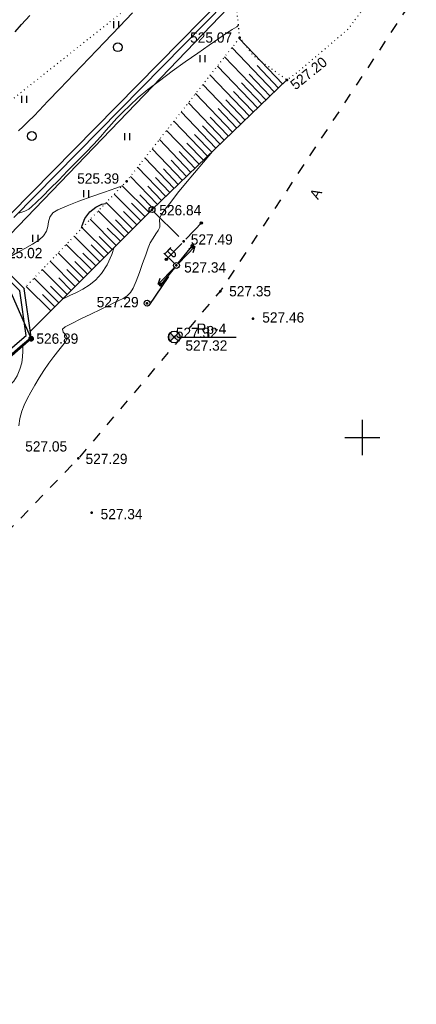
# Model space of a CAD drawing. Header units: millimetres. Extents: x -1128748 to 3035412, y -2195448 to -435774.
# Tile 138 of 159: x 993748 to 1027591, y -1587040 to -1503094. Entities that reach past the tile are written whole.
import ezdxf

# ---------------------------------------------------------------- set-up
doc = ezdxf.new("R2010")
doc.units = ezdxf.units.MM
for name, pattern in [('Д_ТРОТ_ТРУБА', [3, 1.5, -1.5]), ('ДОРОГИ_ГРУНТ', [7, 5, -2]), ('ДОРОГИ_СТРОЯЩ', [9, 8, -1]), ('Контура низ откосов  Штриховая 0.1-0.5 - - - - - - -', [0.6, 0.1, -0.5])]:
    doc.linetypes.add(name, pattern=pattern)
for name, color, linetype in [('(001) Сетка', 92, 'Continuous'), ('(003) Пункты', 7, 'Continuous'), ('(004) Точки рельефа', 7, 'Continuous'), ('(004a) Точки рельефа (отк.)', 7, 'Continuous'), ('(013) Газ', 30, 'ИК_Газопровод -------г--------'), ('(022) Возд. Линии', 7, 'Continuous'), ('(025) Дорога', 7, 'Continuous'), ('(031) Горизонтали', 42, 'Continuous'), ('(035) Откосы', 7, 'Continuous'), ('(036) Растительность', 7, 'Continuous'), ('(038) Деревья', 7, 'Continuous'), ('(039) Земля', 7, 'Continuous'), ('(040) Ограда', 7, 'Continuous')]:
    doc.layers.add(name, color=color, linetype=linetype)
doc.layers.add('(032) Горизонтали утолщенные', color=32, linetype='Continuous', lineweight=30)
doc.styles.add('BM-431', font='txt')
doc.styles.add('D-431', font='txt')
doc.styles.add('S', font='txtwr', dxfattribs={"oblique": 15})
doc.styles.get("Standard").update_dxf_attribs({"font": 'arial.ttf'})
doc.linetypes.add('GAZ_VOZDUSH', pattern='A,1,-2,["~",Standard,S=3,R=0,X=-1.5,Y=-1.5],-1,10', length=14)
doc.linetypes.add('ИК_Газопровод -------г--------', pattern='A,9,-0.6,["Г",Standard,S=1.2,R=0,X=0,Y=-0.6],-1.2', length=10.8)
doc.linetypes.add('ОГРАДА_БЕТ', pattern='A,4,["|",Standard,S=0.8,R=0,X=0,Y=-0.8],4', length=8)

# ---------------------------------------------------------------- blocks, each defined once
blk = doc.blocks.new('I04010')
for p, q in [((-0.412273, 0.007146), (-0.412273, 1.207146)), ((0.387727, 1.207146), (0.387727, 0.007146))]:
    blk.add_line(p, q)
blk = doc.blocks.new('d')
at = {"layer": '(038) Деревья'}
blk.add_ellipse((0, 0), major_axis=(0.265, 0.265), ratio=1, start_param=5.497787, end_param=11.780972, dxfattribs=at)
blk = doc.blocks.new('Setka')
at = {"layer": '(001) Сетка'}
for p, q in [((0, 1.5), (0, -1.5)), ((-1.5, 0), (1.5, 0))]:
    blk.add_line(p, q, dxfattribs=at)
blk = doc.blocks.new('U1061-flat-4-flat-1')
at = {"layer": '(022) Возд. Линии'}
blk.add_circle((0, 0), 0.25, dxfattribs=at)
at = {"color": 4, "oblique": 15}
blk.add_attdef('Z', (0.797, -0.495), '', height=1, dxfattribs=at)
blk = doc.blocks.new('U1061-flat-3-flat-1')
at = {"layer": '(022) Возд. Линии'}
blk.add_circle((0, 0), 0.25, dxfattribs=at)
at = {"color": 4, "oblique": 15}
blk.add_attdef('Z', (0.797, -0.495), '', height=1, dxfattribs=at)
blk = doc.blocks.new('f-flat-6-flat-1')
at = {"layer": '(022) Возд. Линии'}
for points in [[(-0.179, 0.175), (-1.071, 1.05)], [(-1, 0.98), (-0.475, 1.516)]]:
    blk.add_lwpolyline(points, dxfattribs=at)
blk.add_lwpolyline([(-0.123, 0.803), (-0.123, 0.803, 0.414214), (-0.125, 1.033), (-0.545, 1.444), (-0.772, 1.212), (-0.353, 0.801, 0.414214)], format="xyb", close=True, dxfattribs=at)
blk.add_circle((0, 0), 0.25, dxfattribs=at)
blk = doc.blocks.new('S1-flat-7-flat-1')
at = {"layer": '(022) Возд. Линии'}
for p, q in [((0, 0), (-1.4, -1.428)), ((-1.4, -1.428), (-1.229, -0.896)), ((-1.4, -1.428), (-0.872, -1.246))]:
    blk.add_line(p, q, dxfattribs=at)
blk = doc.blocks.new('S2-flat-7-flat-1')
at = {"layer": '(022) Возд. Линии'}
for p, q in [((0, 0), (1.4, 1.428)), ((1.4, 1.428), (0.872, 1.246)), ((1.4, 1.428), (1.229, 0.896))]:
    blk.add_line(p, q, dxfattribs=at)
blk = doc.blocks.new('s3-flat-11-flat-1')
at = {"layer": '(022) Возд. Линии'}
h = blk.add_hatch(dxfattribs=at)
h.set_pattern_fill('ACET-2D-ACET-2D-ANSI31', color=256, scale=0.01, angle=45.94766, style=0)
h.set_pattern_definition([(90.947657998, (-32384.942892, -79716.907708), (-0.03174565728, -0.000525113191), [])])
edge = h.paths.add_edge_path()
edge.add_arc((1.321, 1.366), 0.1, 0, 360)
blk.add_lwpolyline([(0, 0), (1.391, 1.437)], dxfattribs=at)
blk.add_circle((1.321, 1.366), 0.1, dxfattribs=at)
blk = doc.blocks.new('s4-flat-11-flat-1')
at = {"layer": '(022) Возд. Линии'}
h = blk.add_hatch(dxfattribs=at)
h.set_pattern_fill('ACET-2D-ACET-2D-ANSI31', color=256, scale=0.01, angle=225.94766, style=0)
h.set_pattern_definition([(270.947657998, (-32384.59617, -79716.549324), (0.03174565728, 0.000525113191), [])])
edge = h.paths.add_edge_path()
edge.add_arc((-1.321, -1.366), 0.1, 0, 360)
blk.add_lwpolyline([(0, 0), (-1.391, -1.437)], dxfattribs=at)
blk.add_circle((-1.321, -1.366), 0.1, dxfattribs=at)
blk = doc.blocks.new('prov-s-flat-8-flat-1')
at = {"layer": '(022) Возд. Линии'}
for name, p in [('s3-flat-11-flat-1', (0.173, 0.178)), ('s4-flat-11-flat-1', (-0.174, -0.18))]:
    blk.add_blockref(name, p, dxfattribs=at)
blk = doc.blocks.new('s3-flat-10-flat-1')
at = {"layer": '(022) Возд. Линии'}
h = blk.add_hatch(dxfattribs=at)
h.set_pattern_fill('ACET-2D-ACET-2D-ANSI31', color=256, scale=0.01, angle=51.11014, style=0)
h.set_pattern_definition([(96.110141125, (-32384.30411, -79714.86154), (-0.031569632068, -0.003379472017), [])])
edge = h.paths.add_edge_path()
edge.add_arc((1.193, 1.479), 0.1, 0, 360)
blk.add_lwpolyline([(0, 0), (1.256, 1.557)], dxfattribs=at)
blk.add_circle((1.193, 1.479), 0.1, dxfattribs=at)
blk = doc.blocks.new('s4-flat-10-flat-1')
at = {"layer": '(022) Возд. Линии'}
h = blk.add_hatch(dxfattribs=at)
h.set_pattern_fill('ACET-2D-ACET-2D-ANSI31', color=256, scale=0.01, angle=231.11014, style=0)
h.set_pattern_definition([(276.110141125, (-32383.991044, -79714.47341), (0.031569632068, 0.003379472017), [])])
edge = h.paths.add_edge_path()
edge.add_arc((-1.193, -1.479), 0.1, 0, 360)
blk.add_lwpolyline([(0, 0), (-1.256, -1.557)], dxfattribs=at)
blk.add_circle((-1.193, -1.479), 0.1, dxfattribs=at)
blk = doc.blocks.new('prov-s-flat-7-flat-1')
at = {"layer": '(022) Возд. Линии'}
for name, p in [('s3-flat-10-flat-1', (0.156, 0.193)), ('s4-flat-10-flat-1', (-0.157, -0.195))]:
    blk.add_blockref(name, p, dxfattribs=at)
blk = doc.blocks.new('I00110-flat-5')
h = blk.add_hatch(color=7)
edge = h.paths.add_edge_path()
edge.add_line((0.354, 0.354), (0, 0))
edge.add_line((0, 0), (0.354, -0.354))
edge.add_arc((0, 0), 0.5, 315, 405)
edge = h.paths.add_edge_path()
edge.add_line((-0.354, -0.354), (0, 0))
edge.add_line((0, 0), (-0.354, 0.354))
edge.add_arc((0, 0), 0.5, 135, 225)
at = {"layer": '(003) Пункты'}
blk.add_circle((0, 0), 0.5, dxfattribs=at)
at = {"color": 7}
for points in [[(0, 0), (-0.354, 0.354, 0.414214), (-0.354, -0.354)], [(0, 0), (0.354, -0.354, 0.414214), (0.354, 0.354)]]:
    blk.add_lwpolyline(points, format="xyb", close=True, dxfattribs=at)
blk.add_lwpolyline([(0.008, 0), (0.008, 0)], dxfattribs=at)
at = {"color": 4, "linetype": 'Continuous', "style": 'S', "oblique": 15}
blk.add_attdef('G', (0.692, 0.111), '', height=1, dxfattribs=at)
at = {"color": 4, "style": 'S', "oblique": 15}
blk.add_attdef('Z', (0.738, -1.15), '', height=1, dxfattribs=at)
blk = doc.blocks.new('A$C05d28b1e')
at = {"layer": '(013) Газ', "linetype": 'ByBlock'}
h = blk.add_hatch(color=0, dxfattribs=at)
edge = h.paths.add_edge_path()
edge.add_arc((56082, -3749), 250, 0, 360)
at = {"layer": '(003) Пункты', "ltscale": 600}
blk.add_line((68794, -3608), (73577, -3608), dxfattribs=at)
at = {"layer": '(004) Точки рельефа', "color": 7, "linetype": 'ByBlock', "lineweight": -2}
for p in [(73882, 21918), (77913, 18309), (64223, 9676), (66395, 7259), (69105, 4560), (68483, 2499), (72217, 300), (65977, -726), (75003, -2054), (56082, -3749), (68302, -3608), (60109, -13961), (61247, -18569)]:
    blk.add_point(p, dxfattribs=at)
at = {"layer": '(013) Газ', "linetype": 'GAZ_VOZDUSH', "ltscale": 600, "flags": 128}
blk.add_lwpolyline([(139039, 153682), (138885, 152734), (135454, 145357), (130316, 142546), (115842, 109039), (104824, 79051), (99727, 68744), (82201, 34139), (52809, 3628), (56082, -3749), (32593, -24350), (33828, -29046), (31852, -35564), (-6995, -77251), (-10648, -79274), (-22017, -90450), (-29954, -94459), (-74554, -132816), (-76953, -135094)], dxfattribs=at)
at = {"layer": '(022) Возд. Линии', "linetype": 'ДОРОГИ_ГРУНТ', "ltscale": 600}
for points in [[(66559, 7070), (69105, 4560)], [(66141, -915), (68483, 2499)]]:
    blk.add_lwpolyline(points, dxfattribs=at)
at = {"layer": '(025) Дорога', "linetype": 'Д_ТРОТ_ТРУБА', "ltscale": 600, "flags": 128}
blk.add_lwpolyline([(150815, 142076), (135921, 113311), (125552, 93370), (117383, 77821), (104208, 56333), (99627, 49152), (88708, 25275), (72217, 300), (60109, -13961), (40976, -33812), (21855, -53057), (7525, -67385), (-21145, -96032), (-41237, -115998), (-56020, -131074), (-73097, -148290), (-76079, -151266)], dxfattribs=at)
at = {"layer": '(031) Горизонтали', "color": 42, "linetype": 'Continuous', "lineweight": 0, "ltscale": 600}
for points in [[(55014, 13971), (55403, 14349), (55841, 14779), (56328, 15267), (56754, 15707), (57515, 16499), (58534, 17561), (59731, 18811), (61028, 20165), (62347, 21542), (63608, 22859), (64733, 24033)], [(54918, 6925), (55190, 7004), (55531, 7123), (55872, 7298), (56122, 7501), (56531, 7883), (57071, 8411), (57715, 9053), (58433, 9779), (59197, 10556), (59978, 11352), (60748, 12137), (61431, 12848), (61995, 13465), (62483, 14017), (62935, 14533), (63395, 15041), (63902, 15570), (64499, 16148), (65228, 16806), (66048, 17487), (67030, 18247), (68108, 19048), (69217, 19849), (70294, 20610), (71272, 21291), (72087, 21853), (72675, 22254), (72969, 22456), (73228, 22611), (73446, 22717), (73643, 22838), (73777, 22975)], [(55038, -11167), (55132, -10550), (55295, -9925), (55496, -9406), (55751, -8862), (56052, -8295), (56392, -7707), (56762, -7098), (57155, -6469), (57579, -5844), (58023, -5260), (58444, -4736), (58801, -4291), (59011, -4005), (59111, -3837), (59145, -3749), (59151, -3714), (59150, -3649), (59111, -3531), (58997, -3371), (58823, -3178), (58751, -2934), (58987, -2747), (59548, -2440), (60316, -2059), (61176, -1649), (62012, -1255), (62709, -923), (63151, -697), (63579, -479), (63927, -317), (64240, -121), (64560, 196), (64779, 568), (65037, 1160), (65315, 1888), (65594, 2663), (65855, 3400), (66079, 4012), (66246, 4412), (66489, 4835), (66730, 5186), (66931, 5485), (67055, 5754), (67073, 6054), (67026, 6309), (67058, 6599), (67201, 6839), (67522, 7285), (67993, 7900), (68583, 8647), (69265, 9489), (70010, 10390), (70787, 11313), (71568, 12222)], [(53603, 2372), (53718, 2616), (54010, 3024), (54366, 3296), (54906, 3609), (55543, 3948), (56188, 4304), (56753, 4664), (57151, 5015), (57393, 5425), (57498, 5828), (57560, 6222), (57674, 6606), (57936, 6977), (58374, 7250), (59153, 7594), (60154, 7980), (61261, 8378), (62354, 8758), (63318, 9092), (63845, 9280)], [(58774, -360), (58817, -338), (59389, -73), (59946, 184), (60492, 465), (61029, 806), (61561, 1240), (62090, 1802), (62571, 2542), (62968, 3432), (63178, 4042)], [(46863, -18182), (47204, -17713), (47648, -16992), (48168, -16085), (48741, -15054), (49343, -13966), (49950, -12883), (50535, -11872), (51076, -10995), (51548, -10317), (52110, -9661), (52677, -9107), (53231, -8627), (53750, -8194), (54214, -7780), (54605, -7360), (54900, -6906), (55132, -6352), (55276, -5816), (55351, -5303), (55378, -4821), (55374, -4376), (55370, -4237)]]:
    blk.add_lwpolyline(points, dxfattribs=at)
at = {"layer": '(032) Горизонтали утолщенные', "color": 32, "linetype": 'Continuous', "lineweight": 30, "ltscale": 600}
for points in [[(54717, 22411), (55258, 23049), (55963, 23807)], [(60393, 5666), (60438, 5911), (60658, 6505), (61090, 7082), (61592, 7472), (62119, 7708), (62416, 7784)]]:
    blk.add_lwpolyline(points, dxfattribs=at)
at = {"layer": '(035) Откосы', "ltscale": 600}
for p, q in [((77556, 17967), (73829, 21851)), ((76843, 17282), (73211, 21067)), ((76129, 16597), (72592, 20284)), ((75415, 15913), (71974, 19500)), ((77199, 17624), (75360, 19542)), ((74702, 15228), (71356, 18716)), ((76486, 16940), (74694, 18808)), ((73988, 14544), (70737, 17932)), ((75772, 16255), (74028, 18073)), ((73274, 13859), (70119, 17148)), ((75058, 15570), (73362, 17339)), ((72561, 13174), (69500, 16364)), ((74345, 14886), (72696, 16605)), ((71847, 12490), (68882, 15581)), ((72918, 13517), (71364, 15136)), ((73631, 14201), (72030, 15871)), ((71134, 11805), (68263, 14797)), ((72204, 12832), (70697, 14402)), ((70420, 11120), (67645, 14013)), ((71490, 12147), (70031, 13668)), ((69706, 10436), (67026, 13229)), ((70777, 11463), (69365, 12934)), ((68993, 9751), (66408, 12445)), ((70063, 10778), (68699, 12200)), ((68279, 9066), (65790, 11661)), ((69349, 10093), (68033, 11465)), ((66852, 7697), (64553, 10094)), ((67565, 8382), (65171, 10878)), ((68636, 9409), (67367, 10731)), ((66143, 7007), (63858, 9293)), ((67209, 8040), (66035, 9263)), ((67922, 8724), (66701, 9997)), ((65444, 6308), (63174, 8578)), ((66495, 7355), (65369, 8528)), ((64745, 5609), (62491, 7863)), ((65794, 6658), (64655, 7797)), ((64045, 4910), (61808, 7147)), ((65094, 5959), (63964, 7089)), ((63346, 4210), (61125, 6432)), ((64395, 5259), (63272, 6382)), ((62647, 3511), (60441, 5717)), ((63696, 4560), (62581, 5675)), ((61248, 2113), (59075, 4286)), ((61947, 2812), (59758, 5001)), ((62297, 3162), (61198, 4260)), ((62996, 3861), (61890, 4968)), ((60549, 1414), (58392, 3571)), ((61598, 2462), (60507, 3553)), ((59849, 714), (57709, 2855)), ((60898, 1763), (59816, 2846)), ((59150, 15), (57025, 2140)), ((60199, 1064), (59125, 2138)), ((58451, -684), (56342, 1425)), ((59500, 365), (58433, 1431)), ((57751, -1383), (55659, 709)), ((58101, -1034), (57051, 17)), ((58800, -334), (57742, 724))]:
    blk.add_line(p, q, dxfattribs=at)
at = {"layer": '(035) Откосы', "linetype": 'Контура низ откосов  Штриховая 0.1-0.5 - - - - - - -', "ltscale": 600}
blk.add_lwpolyline([(55486, 528), (64223, 9676), (73882, 21918)], dxfattribs=at)
at = {"layer": '(035) Откосы', "ltscale": 600}
blk.add_lwpolyline([(77913, 18309), (66395, 7259), (56003, -3131)], dxfattribs=at)
at = {"layer": '(039) Земля', "linetype": 'Контура низ откосов  Штриховая 0.1-0.5 - - - - - - -', "ltscale": 600, "flags": 128}
for points in [[(32919, -434), (66557, 26239), (55525, 32839), (54029, 33528)], [(87566, 30288), (85279, 26670), (85083, 25275), (83100, 22616), (78769, 18934), (77913, 18309), (75018, 20395), (73882, 21918), (73498, 25771)]]:
    blk.add_lwpolyline(points, dxfattribs=at)
at = {"layer": '(040) Ограда', "linetype": 'ОГРАДА_БЕТ', "ltscale": 600, "flags": 128}
for points in [[(54321, 6856), (81458, 34429), (88020, 47853), (103060, 77194), (102668, 77349), (103071, 78364), (104105, 77984), (103725, 76950), (103429, 77058)], [(17930, -30698), (21677, -26536), (23239, -27111), (24647, -27629), (27363, -25536), (34236, -22176), (54893, -4123), (55646, -3465), (55109, 338), (55109, 338), (51535, 3837), (52095, 4409)]]:
    blk.add_lwpolyline(points, dxfattribs=at)
at = {"layer": '(040) Ограда', "ltscale": 600, "flags": 128}
for points in [[(54606, 6575), (81789, 34195), (88378, 47674), (103429, 77058)], [(18227, -30965), (21793, -27005), (23101, -27486), (24716, -28081), (27575, -25878), (34459, -22512), (55156, -4424), (56072, -3624), (55486, 528), (52101, 3843)]]:
    blk.add_lwpolyline(points, dxfattribs=at)
at = {"layer": '(001) Сетка', "xscale": 1000, "yscale": 1000, "zscale": 1000}
blk.add_blockref('Setka', (84335, -12169), dxfattribs=at)
at = {"layer": '(022) Возд. Линии', "xscale": 1000, "yscale": 1000, "zscale": 1000}
for name, p in [('U1061-flat-4-flat-1', (66395, 7259)), ('prov-s-flat-8-flat-1', (69105, 4560)), ('prov-s-flat-7-flat-1', (68483, 2499)), ('f-flat-6-flat-1', (68483, 2499)), ('S2-flat-7-flat-1', (68656, 2675)), ('S1-flat-7-flat-1', (68307, 2319)), ('U1061-flat-3-flat-1', (65977, -726)), ('I00110-flat-5', (68294, -3608))]:
    blk.add_blockref(name, p, dxfattribs=at)
at = {"layer": '(036) Растительность', "linetype": 'Continuous', "xscale": 500, "yscale": 500, "zscale": 500}
for p in [(63347, 22733), (70702, 19834), (55500, 16345), (64290, 13172), (60797, 8301), (56446, 4515)]:
    blk.add_blockref('I04010', p, dxfattribs=at)
at = {"layer": '(038) Деревья', "linetype": 'Continuous', "xscale": 1000, "yscale": 1000, "zscale": 1000}
for p in [(63471, 21102), (56138, 13530)]:
    blk.add_blockref('d', p, dxfattribs=at)
at = {"layer": '(003) Пункты', "style": 'D-431'}
for s, p in [('Rp-4', (70193, -3333)), ('527.32', (69245, -4767))]:
    blk.add_text(s, height=875, dxfattribs=at).set_placement(p)
at = {"layer": '(004) Точки рельефа', "linetype": 'ByBlock', "char_height": 875, "attachment_point": 4, "style": 'D-431'}
for s, insert in [('525.07', (69646, 21922)), ('525.39', (60011, 9904)), ('526.84', (67017, 7205)), ('527.49', (69704, 4706)), ('525.02', (53464, 3548)), ('527.34', (69139, 2326)), ('527.35', (72977, 291)), ('527.29', (61676, -636)), ('527.46', (75803, -1941)), ('526.89', (56527, -3748)), ('527.05', (55576, -12937)), ('527.29', (60725, -14002)), ('527.34', (62010, -18710))]:
    blk.add_mtext(s, dxfattribs=dict(at, insert=insert))
at = {"layer": '(004) Точки рельефа', "linetype": 'ByBlock', "insert": (78370, 17753), "char_height": 875, "attachment_point": 4, "rotation": 38.92262, "style": 'D-431'}
blk.add_mtext('527.20', dxfattribs=at)
at = {"layer": '(004a) Точки рельефа (отк.)', "linetype": 'ByBlock', "insert": (68427, -3258), "char_height": 875, "attachment_point": 4, "style": 'D-431'}
blk.add_mtext('527.32', dxfattribs=at)
at = {"layer": '(025) Дорога', "linetype": 'ДОРОГИ_СТРОЯЩ', "style": 'BM-431'}
blk.add_text('A', height=875, rotation=61.19016, dxfattribs=at).set_placement((80561, 8060))

msp = doc.modelspace()

# ---------------------------------------------------------------- block references
at = {"color": 5, "lineweight": 50}
msp.add_blockref('A$C05d28b1e', (938643.503, -1526543.495), dxfattribs=at)

doc.saveas('drawing.dxf')
